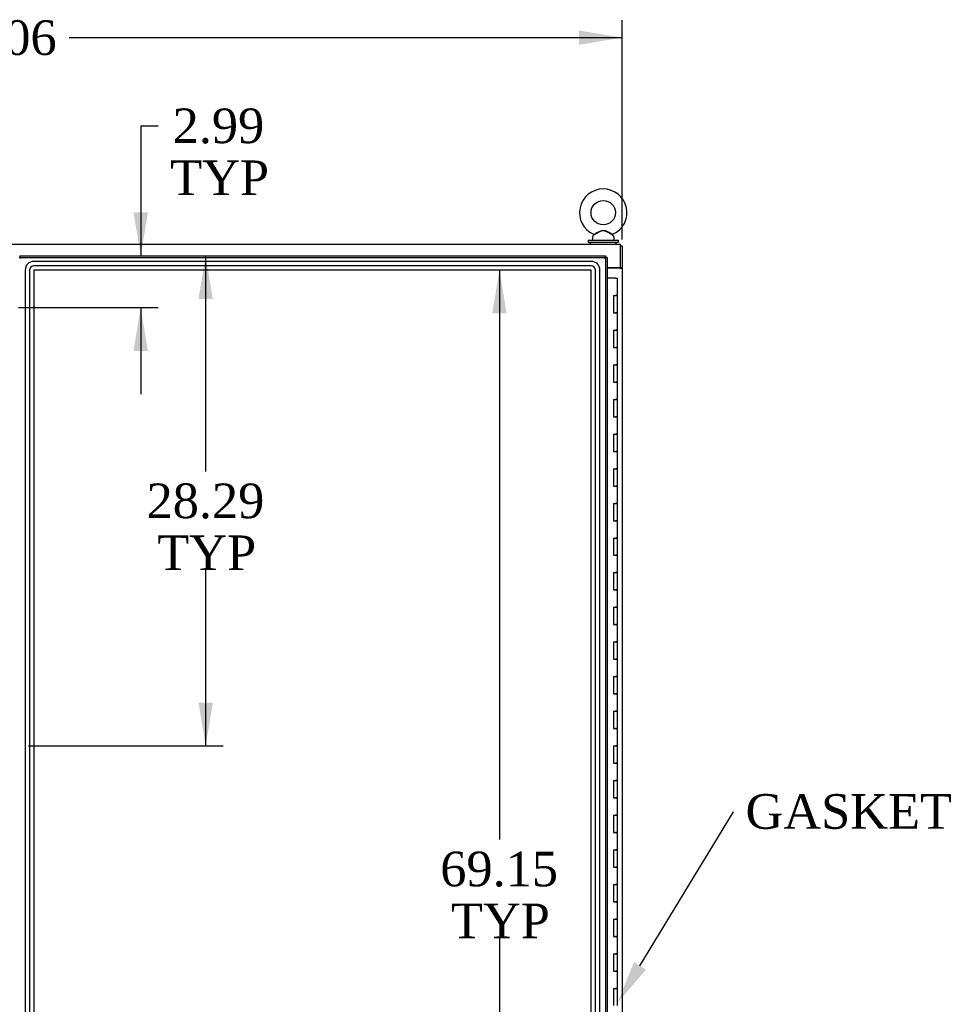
# Model space of a CAD drawing. Header units: inches. Extents: x 2 to 538, y -2 to 358.
# Tile 21 of 43: x 153 to 206, y 179 to 236. Entities that reach past the tile are written whole.
import ezdxf
from ezdxf import colors
from ezdxf.entities.mleader import LeaderData, LeaderLine
from ezdxf.enums import TextEntityAlignment as Align
from ezdxf.lldxf.tags import DXFTag
from ezdxf.math import Vec2, Vec3

# ---------------------------------------------------------------- set-up
doc = ezdxf.new("R2010")
doc.units = ezdxf.units.IN
doc.header["$MEASUREMENT"] = 0
for name, color, linetype in [('COM50677-1', 7, 'Continuous'), ('COM52167-13', 7, 'Continuous'), ('COM54746-68', 7, 'Continuous'), ('COM70110-4', 7, 'Continuous'), ('COM70220', 7, 'Continuous'), ('COM71189-4', 7, 'Continuous'), ('Default', 7, 'Continuous'), ('SCS86414', 7, 'Continuous'), ('WAF25377', 7, 'Continuous'), ('WAM254785', 7, 'Continuous')]:
    doc.layers.add(name, color=color, linetype=linetype)
doc.styles.add('SEACAD_Times_New_Roman', font='times.ttf')
tags = doc.linetypes.add('HIDDEN2', pattern=[0.1875, 0.125, -0.0625]).pattern_tags.tags
tags[6:7] = [DXFTag(74, 4), DXFTag(75, 0), DXFTag(340, '0'), DXFTag(46, 0.0), DXFTag(50, 0.0), DXFTag(44, 0.0), DXFTag(45, 0.0)]
tags[4:5] = [DXFTag(74, 4), DXFTag(75, 0), DXFTag(340, '0'), DXFTag(46, 0.0), DXFTag(50, 0.0), DXFTag(44, 0.0), DXFTag(45, 0.0)]
doc.dimstyles.new('HAMMOND_(STH_-_540x360)', dxfattribs={"dimtxt": 2, "dimasz": 2.5, "dimexe": 1, "dimexo": 1, "dimgap": 0.5, "dimtad": 0, "dimtih": 1, "dimtoh": 1, "dimzin": 0, "dimdsep": 46, "dimtxsty": 'SEACAD_Times_New_Roman', "dimblk1": '_SE_FILLED', "dimblk2": '_SE_FILLED', "dimsah": 1, "dimcen": 1, "dimadec": 0, "dimazin": 0, "dimtfac": 0.8, "dimtofl": 0, "dimtmove": 0, "dimatfit": 3, "dimfxl": 0, "dimtolj": 1, "dimtzin": 0, "dimarcsym": 0})

# ---------------------------------------------------------------- blocks, each defined once
blk = doc.blocks.new('DMBLK3542')
at = {"layer": 'Default', "linetype": 'Continuous'}
for points in [[(117.996, 234.997), (115.496, 234.581), (117.996, 234.164)], [(185.059, 234.997), (185.059, 234.164), (187.559, 234.581)]]:
    blk.add_hatch(color=7, dxfattribs=at).paths.add_polyline_path(points)
at = {"layer": 'Default', "color": 7, "linetype": 'Continuous'}
for p, q in [((115.496, 222.928), (115.496, 235.581)), ((187.559, 222.928), (187.559, 235.581)), ((115.496, 234.581), (147.415, 234.581)), ((155.64, 234.581), (187.559, 234.581))]:
    blk.add_line(p, q, dxfattribs=at)
at = {"layer": 'Default', "color": 7, "linetype": 'Continuous', "style": 'SEACAD_Times_New_Roman'}
blk.add_text('72.06', height=2, dxfattribs=at).set_placement((148.115, 235.581), align=Align.TOP_LEFT)
blk = doc.blocks.new('_SE_FILLED')
at = {"color": 0}
blk.add_line((0, 0), (-1, 0), dxfattribs=at)
blk.add_solid([(0, 0), (-1, -0.1665), (-1, 0.1665), (0, 0)], dxfattribs=at)
blk = doc.blocks.new('DMBLK3545')
at = {"layer": 'Default', "linetype": 'Continuous'}
for points in [[(160.183, 224.485), (159.349, 224.485), (159.766, 221.985)], [(160.183, 216.493), (159.766, 218.993), (159.349, 216.493)]]:
    blk.add_hatch(color=7, dxfattribs=at).paths.add_polyline_path(points)
at = {"layer": 'Default', "color": 7, "linetype": 'Continuous'}
for p, q in [((159.766, 229.49), (160.766, 229.49)), ((159.766, 229.49), (159.766, 221.985)), ((152.707, 218.993), (160.766, 218.993)), ((159.766, 218.993), (159.766, 213.993))]:
    blk.add_line(p, q, dxfattribs=at)
at = {"layer": 'Default', "color": 7, "linetype": 'Continuous', "style": 'SEACAD_Times_New_Roman'}
for s, p in [('2.99', (161.608, 230.49)), ('TYP', (161.466, 227.49))]:
    blk.add_text(s, height=2, dxfattribs=at).set_placement(p, align=Align.TOP_LEFT)
blk = doc.blocks.new('DMBLK3546')
at = {"layer": 'Default', "linetype": 'Continuous'}
for points in [[(163.933, 219.485), (163.516, 221.985), (163.099, 219.485)], [(163.933, 196.192), (163.099, 196.192), (163.516, 193.692)]]:
    blk.add_hatch(color=7, dxfattribs=at).paths.add_polyline_path(points)
at = {"layer": 'Default', "color": 7, "linetype": 'Continuous'}
for p, q in [((163.516, 209.538), (163.516, 221.985)), ((163.516, 193.692), (163.516, 203.838)), ((153.278, 193.692), (164.516, 193.692))]:
    blk.add_line(p, q, dxfattribs=at)
at = {"layer": 'Default', "color": 7, "linetype": 'Continuous', "style": 'SEACAD_Times_New_Roman'}
for s, p in [('28.29', (160.104, 208.838)), ('TYP', (160.72, 205.838))]:
    blk.add_text(s, height=2, dxfattribs=at).set_placement(p, align=Align.TOP_LEFT)
blk = doc.blocks.new('DMBLK3556')
at = {"layer": 'Default', "linetype": 'Continuous'}
for points in [[(180.054, 218.66), (180.888, 218.66), (180.471, 221.16)], [(180.054, 154.511), (180.471, 152.011), (180.888, 154.511)]]:
    blk.add_hatch(color=7, dxfattribs=at).paths.add_polyline_path(points)
at = {"layer": 'Default', "color": 7, "linetype": 'Continuous'}
for p, q in [((180.471, 221.16), (180.471, 188.286)), ((180.471, 182.586), (180.471, 152.011))]:
    blk.add_line(p, q, dxfattribs=at)
at = {"layer": 'Default', "color": 7, "linetype": 'Continuous', "style": 'SEACAD_Times_New_Roman'}
for s, p in [('69.15', (177.059, 187.586)), ('TYP', (177.675, 184.586))]:
    blk.add_text(s, height=2, dxfattribs=at).set_placement(p, align=Align.TOP_LEFT)

msp = doc.modelspace()

# ---------------------------------------------------------------- linework, layer by layer
at = {"layer": 'COM50677-1', "color": 7, "linetype": 'Continuous'}
msp.add_line((187.339, 221.303), (187.339, 221.273), dxfattribs=at)
at = {"layer": 'COM52167-13', "color": 7, "linetype": 'Continuous'}
for p, q in [((152.779, 221.985), (186.589, 221.985)), ((152.779, 221.985), (152.779, 221.929)), ((152.779, 221.89), (152.779, 221.929)), ((152.827, 221.842), (152.779, 221.89)), ((152.827, 221.842), (152.827, 221.842)), ((152.827, 221.842), (152.827, 221.842)), ((152.827, 221.842), (152.827, 221.842)), ((152.827, 221.842), (152.827, 221.842)), ((186.541, 221.842), (186.541, 221.842)), ((186.541, 221.842), (186.541, 221.842)), ((186.541, 221.842), (186.542, 221.842)), ((186.541, 221.842), (186.541, 221.842)), ((186.542, 221.842), (186.589, 221.89)), ((186.589, 221.985), (186.589, 221.929)), ((186.589, 221.89), (186.589, 221.929)), ((186.589, 221.89), (186.628, 221.89)), ((186.684, 221.89), (186.628, 221.89)), ((186.684, 221.89), (186.684, 151.493))]:
    msp.add_line(p, q, dxfattribs=at)
at = {"layer": 'COM52167-13', "color": 7, "linetype": 'HIDDEN2'}
for p, q in [((152.779, 221.89), (186.589, 221.89)), ((186.589, 221.89), (186.589, 151.493))]:
    msp.add_line(p, q, dxfattribs=at)
at = {"layer": 'COM52167-13', "color": 7, "linetype": 'Continuous'}
for centre, start, end in [((153.309, 222.82), 238.5613, 243.7633), ((151.849, 221.36), 26.2367, 31.4387), ((187.519, 221.36), 148.5613, 153.7633), ((186.06, 222.82), 296.2367, 301.4387)]:
    msp.add_arc(centre, 1.09, start, end, dxfattribs=at)
at = {"layer": 'COM54746-68', "color": 7, "linetype": 'Continuous'}
for p, q in [((187.169, 220.692), (186.684, 220.692)), ((187.169, 220.692), (187.286, 220.692)), ((187.286, 219.692), (187.286, 220.692)), ((187.053, 219.692), (187.053, 218.692)), ((187.053, 219.692), (187.169, 219.692)), ((187.286, 219.692), (187.169, 219.692)), ((187.169, 219.692), (187.286, 219.692)), ((187.286, 218.692), (187.286, 219.692)), ((187.053, 218.692), (187.169, 218.692)), ((187.286, 218.692), (187.169, 218.692)), ((187.169, 218.692), (187.286, 218.692)), ((187.286, 217.692), (187.286, 218.692)), ((187.053, 217.692), (187.053, 216.692)), ((187.053, 217.692), (187.169, 217.692)), ((187.286, 217.692), (187.169, 217.692)), ((187.169, 217.692), (187.286, 217.692)), ((187.286, 216.692), (187.286, 217.692)), ((187.053, 216.692), (187.169, 216.692)), ((187.286, 216.692), (187.169, 216.692)), ((187.169, 216.692), (187.286, 216.692)), ((187.286, 215.692), (187.286, 216.692)), ((187.053, 215.692), (187.053, 214.692)), ((187.053, 215.692), (187.169, 215.692)), ((187.286, 215.692), (187.169, 215.692)), ((187.169, 215.692), (187.286, 215.692)), ((187.286, 214.692), (187.286, 215.692)), ((187.053, 214.692), (187.169, 214.692)), ((187.286, 214.692), (187.169, 214.692)), ((187.169, 214.692), (187.286, 214.692)), ((187.286, 213.692), (187.286, 214.692)), ((187.053, 213.692), (187.053, 212.692)), ((187.053, 213.692), (187.169, 213.692)), ((187.286, 213.692), (187.169, 213.692)), ((187.169, 213.692), (187.286, 213.692)), ((187.286, 212.692), (187.286, 213.692)), ((187.053, 212.692), (187.169, 212.692)), ((187.286, 212.692), (187.169, 212.692)), ((187.169, 212.692), (187.286, 212.692)), ((187.286, 211.692), (187.286, 212.692)), ((187.053, 211.692), (187.053, 210.692)), ((187.053, 211.692), (187.169, 211.692)), ((187.286, 211.692), (187.169, 211.692)), ((187.169, 211.692), (187.286, 211.692)), ((187.286, 210.692), (187.286, 211.692)), ((187.053, 210.692), (187.169, 210.692)), ((187.286, 210.692), (187.169, 210.692)), ((187.169, 210.692), (187.286, 210.692)), ((187.286, 209.692), (187.286, 210.692)), ((187.053, 209.692), (187.053, 208.692)), ((187.053, 209.692), (187.169, 209.692)), ((187.286, 209.692), (187.169, 209.692)), ((187.169, 209.692), (187.286, 209.692)), ((187.286, 208.692), (187.286, 209.692)), ((187.053, 208.692), (187.169, 208.692)), ((187.286, 208.692), (187.169, 208.692)), ((187.169, 208.692), (187.286, 208.692)), ((187.286, 207.692), (187.286, 208.692)), ((187.053, 207.692), (187.053, 206.692)), ((187.053, 207.692), (187.169, 207.692)), ((187.286, 207.692), (187.169, 207.692)), ((187.169, 207.692), (187.286, 207.692)), ((187.286, 206.692), (187.286, 207.692)), ((187.053, 206.692), (187.169, 206.692)), ((187.286, 206.692), (187.169, 206.692)), ((187.169, 206.692), (187.286, 206.692)), ((187.286, 205.692), (187.286, 206.692)), ((187.053, 205.692), (187.053, 204.692)), ((187.053, 205.692), (187.169, 205.692)), ((187.286, 205.692), (187.169, 205.692)), ((187.169, 205.692), (187.286, 205.692)), ((187.286, 204.692), (187.286, 205.692)), ((187.053, 204.692), (187.169, 204.692)), ((187.286, 204.692), (187.169, 204.692)), ((187.169, 204.692), (187.286, 204.692)), ((187.286, 203.692), (187.286, 204.692)), ((187.053, 203.692), (187.053, 202.692)), ((187.053, 203.692), (187.169, 203.692)), ((187.286, 203.692), (187.169, 203.692)), ((187.169, 203.692), (187.286, 203.692)), ((187.286, 202.692), (187.286, 203.692)), ((187.053, 202.692), (187.169, 202.692)), ((187.286, 202.692), (187.169, 202.692)), ((187.169, 202.692), (187.286, 202.692)), ((187.286, 201.692), (187.286, 202.692)), ((187.053, 201.692), (187.053, 200.692)), ((187.053, 201.692), (187.169, 201.692)), ((187.286, 201.692), (187.169, 201.692)), ((187.169, 201.692), (187.286, 201.692)), ((187.286, 200.692), (187.286, 201.692)), ((187.053, 200.692), (187.169, 200.692)), ((187.286, 200.692), (187.169, 200.692)), ((187.169, 200.692), (187.286, 200.692)), ((187.286, 199.692), (187.286, 200.692)), ((187.053, 199.692), (187.053, 198.692)), ((187.053, 199.692), (187.169, 199.692)), ((187.286, 199.692), (187.169, 199.692)), ((187.169, 199.692), (187.286, 199.692)), ((187.286, 198.692), (187.286, 199.692)), ((187.053, 198.692), (187.169, 198.692)), ((187.286, 198.692), (187.169, 198.692)), ((187.169, 198.692), (187.286, 198.692)), ((187.286, 197.692), (187.286, 198.692)), ((187.053, 197.692), (187.053, 196.692)), ((187.053, 197.692), (187.169, 197.692)), ((187.286, 197.692), (187.169, 197.692)), ((187.169, 197.692), (187.286, 197.692)), ((187.286, 196.692), (187.286, 197.692)), ((187.053, 196.692), (187.169, 196.692)), ((187.286, 196.692), (187.169, 196.692)), ((187.169, 196.692), (187.286, 196.692)), ((187.286, 195.692), (187.286, 196.692)), ((187.053, 195.692), (187.053, 194.692)), ((187.053, 195.692), (187.169, 195.692)), ((187.286, 195.692), (187.169, 195.692)), ((187.169, 195.692), (187.286, 195.692)), ((187.286, 194.692), (187.286, 195.692)), ((187.053, 194.692), (187.169, 194.692)), ((187.286, 194.692), (187.169, 194.692)), ((187.169, 194.692), (187.286, 194.692)), ((187.286, 193.692), (187.286, 194.692)), ((187.053, 193.692), (187.053, 192.692)), ((187.053, 193.692), (187.169, 193.692)), ((187.286, 193.692), (187.169, 193.692)), ((187.169, 193.692), (187.286, 193.692)), ((187.286, 192.692), (187.286, 193.692)), ((187.053, 192.692), (187.169, 192.692)), ((187.286, 192.692), (187.169, 192.692)), ((187.169, 192.692), (187.286, 192.692)), ((187.286, 191.692), (187.286, 192.692)), ((187.053, 191.692), (187.053, 190.692)), ((187.053, 191.692), (187.169, 191.692)), ((187.286, 191.692), (187.169, 191.692)), ((187.169, 191.692), (187.286, 191.692)), ((187.286, 190.692), (187.286, 191.692)), ((187.053, 190.692), (187.169, 190.692)), ((187.286, 190.692), (187.169, 190.692)), ((187.169, 190.692), (187.286, 190.692)), ((187.286, 189.692), (187.286, 190.692)), ((187.053, 189.692), (187.053, 188.692)), ((187.053, 189.692), (187.169, 189.692)), ((187.286, 189.692), (187.169, 189.692)), ((187.169, 189.692), (187.286, 189.692)), ((187.286, 188.692), (187.286, 189.692)), ((187.053, 188.692), (187.169, 188.692)), ((187.286, 188.692), (187.169, 188.692)), ((187.169, 188.692), (187.286, 188.692)), ((187.286, 187.692), (187.286, 188.692)), ((187.053, 187.692), (187.053, 186.692)), ((187.053, 187.692), (187.169, 187.692)), ((187.286, 187.692), (187.169, 187.692)), ((187.169, 187.692), (187.286, 187.692)), ((187.286, 186.692), (187.286, 187.692)), ((187.053, 186.692), (187.169, 186.692)), ((187.286, 186.692), (187.169, 186.692)), ((187.169, 186.692), (187.286, 186.692)), ((187.286, 185.692), (187.286, 186.692)), ((187.053, 185.692), (187.053, 184.692)), ((187.053, 185.692), (187.169, 185.692)), ((187.286, 185.692), (187.169, 185.692)), ((187.169, 185.692), (187.286, 185.692)), ((187.286, 184.692), (187.286, 185.692)), ((187.053, 184.692), (187.169, 184.692)), ((187.286, 184.692), (187.169, 184.692)), ((187.169, 184.692), (187.286, 184.692)), ((187.286, 183.692), (187.286, 184.692)), ((187.053, 183.692), (187.053, 182.692)), ((187.053, 183.692), (187.169, 183.692)), ((187.286, 183.692), (187.169, 183.692)), ((187.169, 183.692), (187.286, 183.692)), ((187.286, 182.692), (187.286, 183.692)), ((187.053, 182.692), (187.169, 182.692)), ((187.286, 182.692), (187.169, 182.692)), ((187.169, 182.692), (187.286, 182.692)), ((187.286, 181.692), (187.286, 182.692)), ((187.053, 181.692), (187.053, 180.692)), ((187.053, 181.692), (187.169, 181.692)), ((187.286, 181.692), (187.169, 181.692)), ((187.169, 181.692), (187.286, 181.692)), ((187.286, 180.692), (187.286, 181.692)), ((187.053, 180.692), (187.169, 180.692)), ((187.286, 180.692), (187.169, 180.692)), ((187.169, 180.692), (187.286, 180.692)), ((187.286, 179.692), (187.286, 180.692)), ((187.053, 179.692), (187.053, 178.692)), ((187.053, 179.692), (187.169, 179.692)), ((187.286, 179.692), (187.169, 179.692)), ((187.169, 179.692), (187.286, 179.692)), ((187.286, 178.692), (187.286, 179.692))]:
    msp.add_line(p, q, dxfattribs=at)
at = {"layer": 'COM70110-4', "color": 7, "linetype": 'Continuous'}
for p, q in [((115.591, 222.648), (187.464, 222.648)), ((187.464, 222.505), (187.464, 222.648)), ((187.464, 221.303), (187.464, 222.505)), ((186.684, 221.303), (187.464, 221.303))]:
    msp.add_line(p, q, dxfattribs=at)
at = {"layer": 'COM70220', "color": 7, "linetype": 'HIDDEN2'}
for p, q in [((153.095, 221.159), (153.095, 152.012)), ((153.096, 221.159), (153.096, 152.012)), ((153.345, 221.159), (153.345, 152.012)), ((153.594, 221.159), (153.594, 152.012)), ((185.773, 221.659), (153.595, 221.659)), ((185.773, 221.658), (153.595, 221.658)), ((185.773, 221.409), (153.595, 221.409)), ((185.773, 221.16), (153.595, 221.16)), ((153.595, 221.159), (153.595, 152.012)), ((185.773, 221.159), (153.595, 221.159)), ((185.773, 152.012), (185.773, 221.159)), ((185.774, 152.012), (185.774, 221.159)), ((186.023, 152.012), (186.023, 221.159)), ((186.272, 152.012), (186.272, 221.159)), ((186.273, 152.012), (186.273, 221.159))]:
    msp.add_line(p, q, dxfattribs=at)
for centre, radius, start, end in [((153.595, 221.159), 0.5, 90, 180), ((153.595, 221.159), 0.499, 90, 180), ((153.595, 221.159), 0.25, 90, 180), ((153.595, 221.159), 0.001, 90, 180), ((185.773, 221.159), 0.5, 0, 90), ((185.773, 221.159), 0.499, 0, 90), ((185.773, 221.159), 0.25, 0, 90), ((185.773, 221.159), 0.001, 0, 90)]:
    msp.add_arc(centre, radius, start, end, dxfattribs=at)
at = {"layer": 'COM71189-4', "color": 7, "linetype": 'Continuous'}
for p, q in [((187.464, 222.553), (187.559, 222.553)), ((187.559, 222.553), (187.559, 221.303)), ((187.416, 221.273), (186.684, 221.273)), ((187.416, 221.273), (187.559, 221.273)), ((187.464, 221.303), (187.559, 221.303)), ((187.464, 221.273), (187.464, 221.303)), ((187.559, 221.273), (187.559, 221.303)), ((187.559, 221.273), (187.559, 151.898))]:
    msp.add_line(p, q, dxfattribs=at)
at = {"layer": 'SCS86414', "color": 7, "linetype": 'Continuous'}
for p, q in [((185.839, 223.067), (185.839, 222.948)), ((185.918, 223.184), (185.853, 223.106)), ((187.075, 223.106), (187.009, 223.185)), ((187.089, 222.948), (187.089, 223.067)), ((186.776, 221.273), (186.776, 221.303))]:
    msp.add_line(p, q, dxfattribs=at)
msp.add_circle((186.464, 224.477), 0.704, dxfattribs=at)
for centre, radius, start, end in [((186.464, 224.477), 1.367, 294.0311, 246.0189), ((185.899, 223.067), 0.06, 140.3214, 180), ((185.899, 222.948), 0.06, 180, 270), ((185.894, 223.202), 0.03, 297.8916, 117.7028), ((187.029, 222.948), 0.06, 270, 0), ((187.029, 223.067), 0.06, 0, 39.6786)]:
    msp.add_arc(centre, radius, start, end, dxfattribs=at)
for points, knots in [([(187.011, 223.183), (187.011, 223.183), (186.993, 223.192), (186.946, 223.218), (186.926, 223.229), (186.881, 223.254), (186.857, 223.268), (186.779, 223.311), (186.724, 223.342), (186.637, 223.386), (186.608, 223.4), (186.547, 223.423), (186.515, 223.432), (186.45, 223.437), (186.417, 223.432), (186.355, 223.414), (186.325, 223.402), (186.236, 223.36), (186.181, 223.329), (186.074, 223.269), (186.024, 223.241), (185.986, 223.22)], [0.5685641, 0.5685641, 0.5685641, 0.5685641, 0.625, 0.625, 0.65625, 0.65625, 0.6875, 0.6875, 0.75, 0.75, 0.78125, 0.78125, 0.8125, 0.8125, 0.84375, 0.84375, 0.875, 0.875, 0.9375, 0.9375, 1, 1, 1, 1]), ([(186.012, 223.281), (186.043, 223.297), (186.079, 223.315), (186.17, 223.359), (186.228, 223.388), (186.316, 223.423), (186.346, 223.434), (186.408, 223.449), (186.441, 223.454), (186.537, 223.451), (186.599, 223.429), (186.717, 223.38), (186.774, 223.352), (186.881, 223.299), (186.93, 223.275), (187.001, 223.24), (187.022, 223.229), (187.022, 223.229)], [0.0189002, 0.0189002, 0.0189002, 0.0189002, 0.0625, 0.0625, 0.125, 0.125, 0.15625, 0.15625, 0.1875, 0.1875, 0.25, 0.25, 0.3125, 0.3125, 0.375, 0.375, 0.4345681, 0.4345681, 0.4345681, 0.4345681]), ([(185.906, 223.229), (185.906, 223.229), (185.906, 223.229), (185.909, 223.231), (185.934, 223.243), (185.974, 223.262)], [0.93364373, 0.93364373, 0.93364373, 0.93364373, 0.9375, 0.9375, 1, 1, 1, 1]), ([(185.938, 223.194), (185.926, 223.188), (185.919, 223.184), (185.917, 223.183), (185.917, 223.183), (185.917, 223.183)], [0.03202286, 0.03202286, 0.03202286, 0.03202286, 0.0625, 0.0625, 0.06830173, 0.06830173, 0.06830173, 0.06830173])]:
    msp.add_open_spline(points, degree=3, knots=knots, dxfattribs=at)
at = {"layer": 'WAF25377', "color": 7, "linetype": 'Continuous'}
for p, q in [((185.589, 222.888), (187.339, 222.888)), ((185.589, 222.888), (185.589, 222.773)), ((187.339, 222.773), (187.339, 222.888)), ((185.589, 222.773), (187.339, 222.773))]:
    msp.add_line(p, q, dxfattribs=at)
at = {"layer": 'WAM254785', "color": 7, "linetype": 'Continuous'}
for p, q in [((185.714, 222.773), (185.714, 222.648)), ((187.214, 222.648), (187.214, 222.773))]:
    msp.add_line(p, q, dxfattribs=at)

# ---------------------------------------------------------------- dimensions: what is measured, and where the dimension line sits
at = {"layer": 'Default', "color": 7, "linetype": 'Continuous'}
for base, p1, p2, angle, text, picture, middle, dimtype in [((115.496, 234.581), (115.496, 221.928), (187.559, 221.928), 0, '\\A1;<>', 'DMBLK3542', (151.528, 234.581), 161), ((163.516, 221.985), (152.278, 193.692), (152.779, 221.985), 90, '\\A1;<>\\PTYP', 'DMBLK3546', (163.516, 207.838), 160), ((180.471, 221.16), (185.773, 221.16), (185.773, 152.011), 270, '\\A1;<>\\PTYP', 'DMBLK3556', (180.471, 186.586), 161)]:
    dim = msp.add_linear_dim(base=base, p1=p1, p2=p2, angle=angle, text=text, dimstyle='HAMMOND_(STH_-_540x360)', dxfattribs=at)
    dim.commit()
    dim.dimension.update_dxf_attribs({"geometry": picture, "text_midpoint": middle, "dimtype": dimtype})
dim = msp.add_linear_dim(base=(159.766, 218.993), p1=(152.779, 221.985), p2=(151.707, 218.993), angle=90, text='\\A1;<>\\PTYP', dimstyle='HAMMOND_(STH_-_540x360)', override={"dimtmove": 1}, dxfattribs=at)
dim.commit()
dim.dimension.update_dxf_attribs({"geometry": 'DMBLK3545', "text_midpoint": (160.766, 229.49), "dimtype": 160})

# ---------------------------------------------------------------- leaders
ml = msp.add_multileader_mtext('Standard', dxfattribs=at)
ml.set_content('{\\pxsm0.9;\\fTimes New Roman|b0||i0||c0|p34;\\W1.;GASKET\\P}', color=7)
ml.set_leader_properties()
ml.build(insert=Vec2(0, 0))
ml.multileader.update_dxf_attribs({"dogleg_length": 0, "arrow_head_size": 2.5})
ctx = ml.context
ctx.base_point, ctx.char_height, ctx.arrow_head_size, ctx.landing_gap_size = Vec3(194.59, 188.973), 2, 2.5, 0.7
notes = []
notes.append((ctx, [(0, (1, 1, 0), (193.98, 189.883), (1, 0), 0, [(0, [(187.286, 178.849)], 0, [])])]))
ctx.mtext.insert = Vec3(194.68, 190.905)
for ctx, leaders in notes:
    for number, flags, end, landing, length, lines in leaders:
        leader = LeaderData()
        leader.index, (leader.has_last_leader_line, leader.has_dogleg_vector, leader.attachment_direction) = number, flags
        leader.last_leader_point, leader.dogleg_vector, leader.dogleg_length = Vec3(end), Vec3(landing), length
        for number, points, colour, breaks in lines:
            line = LeaderLine()
            line.index, line.vertices, line.color, line.breaks = number, Vec3.list(points), colors.encode_raw_color(colour), breaks
            leader.lines.append(line)
        ctx.leaders.append(leader)

doc.saveas('drawing.dxf')
